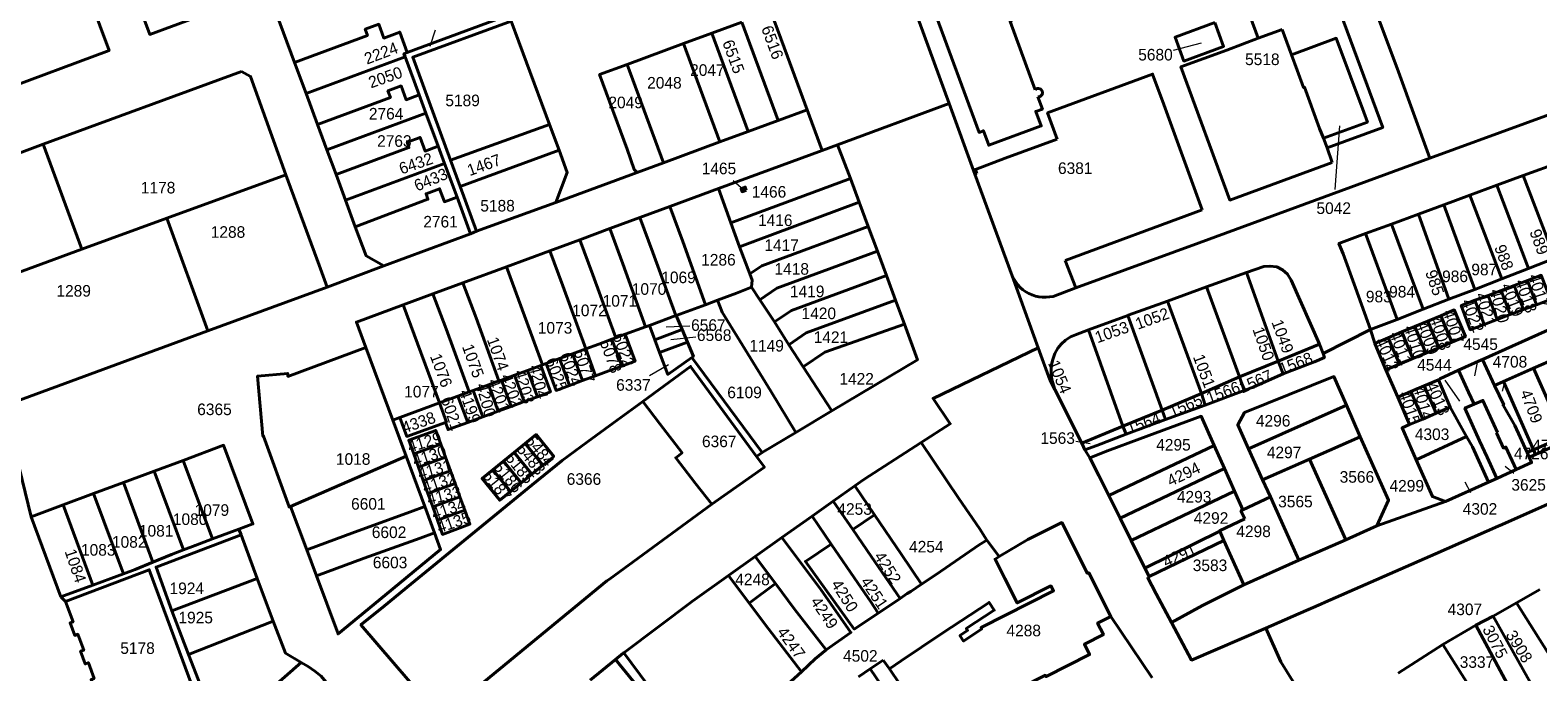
# Model space of a CAD drawing. Extents: x 99476 to 102828, y 406437 to 407931.
# Tile 24 of 48: x 100608 to 100933, y 406683 to 406821. Entities that reach past the tile are written whole.
import ezdxf
from ezdxf.enums import TextEntityAlignment as Align

# ---------------------------------------------------------------- set-up
doc = ezdxf.new("R2010")
doc.units = 0
doc.header["$MEASUREMENT"] = 0
for name, color, linetype, lineweight in [('BK_aanpijling', 10, 'Continuous', 0), ('BK_perceelnr', 10, 'Continuous', 13), ('BK_perceelnummer onder hoek', 10, 'Continuous', 13), ('BK_perceelsgrens', 10, 'Continuous', 40), ('BK_sectiegrens', 10, 'Continuous', 40)]:
    doc.layers.add(name, color=color, linetype=linetype, lineweight=lineweight)
doc.styles.add('Style-WORKING', font='WORKING.shx')

msp = doc.modelspace()

# ---------------------------------------------------------------- linework, layer by layer
at = {"layer": 'BK_aanpijling', "linetype": 'Continuous', "lineweight": 0}
for p, q in [((100695.732106, 406820.943744), (100694.605, 406817.465)), ((100854.919193, 406816.683401), (100860.945, 406818.225)), ((100889.759727, 406786.593679), (100890.795, 406800.325)), ((100759.964062, 406788.55871), (100762.265, 406786.585)), ((100750.642955, 406757.198973), (100745.545, 406756.945)), ((100751.927422, 406754.803062), (100746.585, 406754.235)), ((100741.938864, 406746.505322), (100746.075, 406748.905)), ((100920.350042, 406749.362986), (100919.775, 406746.455)), ((100913.441626, 406745.522249), (100916.575, 406740.975)), ((100926.418288, 406745.634027), (100925.755, 406743.175)), ((100833.894837, 406732.384019), (100836.925, 406731.885)), ((100928.324108, 406725.421674), (100926.405, 406726.925)), ((100919.045984, 406721.264483), (100917.795, 406723.505))]:
    msp.add_line(p, q, dxfattribs=at)
at = {"layer": 'BK_perceelsgrens', "linetype": 'Continuous', "lineweight": 40}
for p, q in [((100659.878, 406829.016), (100665.438, 406814.008)), ((100797.711, 406829.33), (100806.562, 406805.131)), ((100689.754, 406816.166), (100711.704, 406824.298)), ((100712.173, 406822.947), (100720.404, 406800.645)), ((100749.323, 406818.077), (100755.375, 406820.312)), ((100755.375, 406820.312), (100761.888, 406822.716)), ((100755.375, 406820.312), (100763.209, 406799.098)), ((100769.724, 406801.493), (100761.888, 406822.716)), ((100873.189, 406819.229), (100878.346, 406821.14)), ((100878.346, 406821.14), (100880.349, 406815.661)), ((100737.165, 406813.588), (100749.323, 406818.077)), ((100749.323, 406818.077), (100757.154, 406796.872)), ((100665.438, 406814.008), (100667.925, 406807.294)), ((100667.925, 406807.294), (100689.275, 406815.203)), ((100611.228, 406796.368), (100654.041, 406812.1)), ((100737.165, 406813.588), (100744.989, 406792.401)), ((100667.925, 406807.294), (100670.392, 406800.635)), ((100692.311, 406807.009), (100693.759, 406803.098)), ((100782.462, 406796.237), (100806.562, 406805.131)), ((100806.562, 406805.131), (100812.13, 406789.907)), ((100852.84, 406804.917), (100861.087, 406782.272)), ((100670.392, 406800.635), (100672.409, 406795.189)), ((100672.409, 406795.189), (100693.759, 406803.098)), ((100693.759, 406803.098), (100696.407, 406795.95)), ((100699.045, 406792.952), (100720.404, 406800.645)), ((100720.404, 406800.645), (100722.458, 406795.081)), ((100763.209, 406799.098), (100769.724, 406801.493)), ((100769.724, 406801.493), (100775.953, 406803.783)), ((100775.953, 406803.783), (100779.186, 406795.028)), ((100757.154, 406796.872), (100763.209, 406799.098)), ((100818.623, 406793.361), (100829.839, 406797.509)), ((100887.23, 406797.68), (100888.017, 406795.594)), ((100585.711, 406786.99), (100611.228, 406796.368)), ((100611.228, 406796.368), (100619.613, 406773.738)), ((100672.409, 406795.189), (100674.419, 406789.856)), ((100696.407, 406795.95), (100697.777, 406792.251)), ((100701.127, 406787.271), (100722.458, 406795.081)), ((100744.989, 406792.401), (100757.154, 406796.872)), ((100756.803, 406786.809), (100779.186, 406795.028)), ((100779.186, 406795.028), (100782.462, 406796.237)), ((100782.462, 406796.237), (100785.299, 406788.993)), ((100889.135, 406792.436), (100888.017, 406795.594)), ((100676.428, 406784.338), (100697.777, 406792.251)), ((100697.777, 406792.251), (100700.472, 406784.976)), ((100699.045, 406792.952), (100701.127, 406787.271)), ((100739.33, 406790.32), (100744.989, 406792.401)), ((100860.486, 406775.135), (100910.191, 406793.377)), ((100930.33, 406789.629), (100938.276, 406792.55)), ((100637.924, 406780.417), (100663.59, 406789.78)), ((100674.419, 406789.856), (100676.428, 406784.338)), ((100721.785, 406783.843), (100739.33, 406790.32)), ((100785.299, 406788.993), (100787.194, 406783.871)), ((100812.13, 406789.907), (100812.551, 406790.062)), ((100812.13, 406789.907), (100820.156, 406768.016)), ((100924.617, 406787.529), (100930.33, 406789.629)), ((100930.33, 406789.629), (100937.147, 406771.832)), ((100700.472, 406784.976), (100703.393, 406777.093)), ((100701.127, 406787.271), (100704.662, 406777.618)), ((100746.369, 406782.963), (100756.803, 406786.809)), ((100756.803, 406786.809), (100759.481, 406779.468)), ((100913.227, 406783.342), (100918.821, 406785.399)), ((100918.821, 406785.399), (100924.617, 406787.529)), ((100918.821, 406785.399), (100925.72, 406767.364)), ((100924.617, 406787.529), (100931.466, 406769.586)), ((100676.428, 406784.338), (100678.512, 406778.6)), ((100704.662, 406777.618), (100721.785, 406783.843)), ((100739.9, 406780.579), (100746.369, 406782.963)), ((100787.194, 406783.871), (100789.124, 406778.652)), ((100831.575, 406771.315), (100861.087, 406782.272)), ((100901.919, 406779.186), (100907.707, 406781.313)), ((100907.707, 406781.313), (100913.227, 406783.342)), ((100907.707, 406781.313), (100914.295, 406762.95)), ((100913.227, 406783.342), (100919.863, 406765.104)), ((100619.613, 406773.738), (100637.924, 406780.417)), ((100637.924, 406780.417), (100646.781, 406756.137)), ((100726.963, 406775.81), (100733.431, 406778.194)), ((100733.431, 406778.194), (100739.9, 406780.579)), ((100759.481, 406779.468), (100761.397, 406774.287)), ((100789.124, 406778.652), (100791.082, 406773.357)), ((100896.321, 406777.128), (100901.919, 406779.186)), ((100901.919, 406779.186), (100908.74, 406760.798)), ((100684.7, 406770.18), (100703.393, 406777.093)), ((100703.393, 406777.093), (100704.662, 406777.618)), ((100720.493, 406773.426), (100726.963, 406775.81)), ((100833.878, 406765.402), (100860.486, 406775.135)), ((100896.321, 406777.128), (100903.127, 406758.626)), ((100593.883, 406764.353), (100619.613, 406773.738)), ((100711.121, 406769.971), (100720.493, 406773.426)), ((100761.397, 406774.287), (100763.57, 406768.428)), ((100791.082, 406773.357), (100793.019, 406768.121)), ((100672.471, 406765.589), (100684.7, 406770.18)), ((100701.728, 406766.509), (100711.121, 406769.971)), ((100711.121, 406769.971), (100718.86, 406748.812)), ((100793.019, 406768.121), (100794.985, 406762.805)), ((100833.878, 406765.402), (100831.575, 406771.315)), ((100862.046, 406765.614), (100870.653, 406768.723)), ((100870.653, 406768.723), (100877.458, 406749.64)), ((100646.781, 406756.137), (100672.471, 406765.589)), ((100695.257, 406764.123), (100701.728, 406766.509)), ((100760.698, 406764.304), (100763.979, 406765.551)), ((100763.979, 406765.551), (100765.725, 406762.864)), ((100820.156, 406768.016), (100825.776, 406752.501)), ((100833.878, 406765.402), (100828.951, 406763.591)), ((100853.645, 406762.58), (100862.046, 406765.614)), ((100862.046, 406765.614), (100869.179, 406746.214)), ((100922.731, 406763.806), (100925.557, 406764.873)), ((100925.557, 406764.873), (100928.392, 406765.943)), ((100925.557, 406764.873), (100927.524, 406759.663)), ((100928.392, 406765.943), (100931.217, 406767.01)), ((100928.392, 406765.943), (100930.359, 406760.733)), ((100931.217, 406767.01), (100933.184, 406761.799)), ((100688.841, 406761.759), (100695.257, 406764.123)), ((100688.841, 406761.759), (100696.722, 406740.635)), ((100747.742, 406759.487), (100754, 406761.792)), ((100754, 406761.792), (100756.619, 406762.764)), ((100756.619, 406762.764), (100760.698, 406764.304)), ((100765.725, 406762.864), (100768.902, 406758.085)), ((100794.985, 406762.805), (100796.908, 406757.606)), ((100853.645, 406762.58), (100860.925, 406742.635)), ((100919.896, 406762.736), (100922.731, 406763.806)), ((100919.896, 406762.736), (100921.863, 406757.526)), ((100922.731, 406763.806), (100924.698, 406758.596)), ((100930.359, 406760.733), (100933.184, 406761.799)), ((100741.937, 406757.337), (100747.603, 406759.436)), ((100747.603, 406759.436), (100747.742, 406759.487)), ((100747.742, 406759.487), (100749.013, 406756.438)), ((100836.564, 406756.343), (100845.061, 406759.48)), ((100845.061, 406759.48), (100852.469, 406739.085)), ((100909.722, 406758.254), (100912.516, 406759.427)), ((100912.516, 406759.427), (100914.923, 406753.68)), ((100921.863, 406757.526), (100924.698, 406758.596)), ((100924.698, 406758.596), (100927.524, 406759.663)), ((100927.524, 406759.663), (100930.359, 406760.733)), ((100602.827, 406739.989), (100646.781, 406756.137)), ((100734.728, 406754.674), (100736.727, 406755.412)), ((100736.727, 406755.412), (100741.134, 406757.04)), ((100741.134, 406757.04), (100741.937, 406757.337)), ((100743.097, 406754.23), (100741.937, 406757.337)), ((100743.097, 406754.23), (100749.013, 406756.438)), ((100749.013, 406756.438), (100750.162, 406753.681)), ((100768.902, 406758.085), (100772.029, 406753.164)), ((100836.564, 406756.343), (100844.012, 406735.61)), ((100897.42, 406756.42), (100898.297, 406753.458)), ((100901.218, 406754.684), (100904.144, 406755.912)), ((100904.144, 406755.912), (100906.938, 406757.085)), ((100904.144, 406755.912), (100906.55, 406750.167)), ((100906.938, 406757.085), (100909.722, 406758.254)), ((100906.938, 406757.085), (100909.344, 406751.339)), ((100909.722, 406758.254), (100912.129, 406752.507)), ((100680.815, 406752.551), (100686.6, 406736.897)), ((100725.39, 406751.224), (100728.212, 406752.266)), ((100728.212, 406752.266), (100728.249, 406752.28)), ((100728.212, 406752.266), (100730.353, 406746.472)), ((100733.875, 406754.359), (100734.728, 406754.674)), ((100736.01, 406748.561), (100733.875, 406754.359)), ((100744.109, 406751.517), (100743.097, 406754.23)), ((100744.109, 406751.517), (100750.162, 406753.681)), ((100772.029, 406753.164), (100775.111, 406748.422)), ((100877.458, 406749.64), (100886.398, 406753.264)), ((100886.398, 406753.264), (100887.196, 406751.304)), ((100898.297, 406753.458), (100901.218, 406754.684)), ((100901.218, 406754.684), (100903.633, 406748.943)), ((100909.344, 406751.339), (100912.129, 406752.507)), ((100912.129, 406752.507), (100914.923, 406753.68)), ((100715.687, 406747.641), (100718.5, 406748.68)), ((100718.5, 406748.68), (100718.86, 406748.812)), ((100718.86, 406748.812), (100719.68, 406749.115)), ((100719.68, 406749.115), (100722.56, 406750.179)), ((100722.56, 406750.179), (100725.39, 406751.224)), ((100724.706, 406744.388), (100722.56, 406750.179)), ((100727.535, 406745.432), (100725.39, 406751.224)), ((100751.097, 406750.392), (100766.282, 406729.906)), ((100869.179, 406746.214), (100877.458, 406749.64)), ((100877.458, 406749.64), (100878.556, 406746.866)), ((100900.712, 406747.717), (100903.633, 406748.943)), ((100903.633, 406748.943), (100906.55, 406750.167)), ((100906.55, 406750.167), (100909.344, 406751.339)), ((100916.377, 406747.646), (100921.305, 406749.893)), ((100921.305, 406749.893), (100921.54, 406750)), ((100921.54, 406750), (100924.155, 406744.382)), ((100937.517, 406750.277), (100932.556, 406748.075)), ((100709.485, 406745.35), (100710.064, 406745.557)), ((100710.064, 406745.557), (100712.881, 406746.585)), ((100712.157, 406739.875), (100710.064, 406745.557)), ((100712.881, 406746.585), (100715.687, 406747.641)), ((100714.969, 406740.916), (100712.881, 406746.585)), ((100717.781, 406741.957), (100715.687, 406747.641)), ((100727.535, 406745.432), (100724.706, 406744.388)), ((100730.353, 406746.472), (100727.535, 406745.432)), ((100775.111, 406748.422), (100781.276, 406738.935)), ((100860.925, 406742.635), (100869.179, 406746.214)), ((100869.179, 406746.214), (100870.175, 406743.263)), ((100900.712, 406747.717), (100903.286, 406741.857)), ((100908.963, 406744.304), (100912.026, 406745.624)), ((100912.026, 406745.624), (100914.583, 406739.713)), ((100932.556, 406748.075), (100926.03, 406745.206)), ((100932.556, 406748.075), (100939.05, 406733.376)), ((100700.656, 406742.089), (100703.077, 406742.983)), ((100703.077, 406742.983), (100703.937, 406743.301)), ((100703.937, 406743.301), (100707.227, 406744.524)), ((100706.034, 406737.608), (100703.937, 406743.301)), ((100707.227, 406744.524), (100709.485, 406745.35)), ((100709.325, 406738.826), (100707.227, 406744.524)), ((100852.469, 406739.085), (100860.925, 406742.635)), ((100860.925, 406742.635), (100861.771, 406740.143)), ((100903.286, 406741.857), (100906.096, 406743.068)), ((100906.096, 406743.068), (100908.963, 406744.304)), ((100906.096, 406743.068), (100908.645, 406737.151)), ((100908.963, 406744.304), (100911.511, 406738.388)), ((100926.03, 406745.206), (100924.155, 406744.382)), ((100926.03, 406745.206), (100932.521, 406730.502)), ((100602.827, 406739.989), (100608.639, 406716.049)), ((100688.149, 406737.469), (100696.722, 406740.635)), ((100696.722, 406740.635), (100700.415, 406742)), ((100700.415, 406742), (100700.656, 406742.089)), ((100702.763, 406736.397), (100700.656, 406742.089)), ((100712.157, 406739.875), (100709.325, 406738.826)), ((100714.969, 406740.916), (100712.157, 406739.875)), ((100717.781, 406741.957), (100714.969, 406740.916)), ((100740.494, 406740.906), (100734.184, 406736.309)), ((100773.512, 406734.274), (100781.276, 406738.935)), ((100844.012, 406735.61), (100852.469, 406739.085)), ((100852.469, 406739.085), (100853.191, 406737.049)), ((100871.073, 406730.727), (100892.188, 406740.128)), ((100892.188, 406740.128), (100895.154, 406733.28)), ((100903.286, 406741.857), (100905.832, 406735.937)), ((100911.511, 406738.388), (100914.583, 406739.713)), ((100686.6, 406736.897), (100688.149, 406737.469)), ((100686.6, 406736.897), (100689.533, 406729.106)), ((100706.034, 406737.608), (100702.763, 406736.397)), ((100709.325, 406738.826), (100706.034, 406737.608)), ((100734.184, 406736.309), (100728.567, 406732.216)), ((100835.147, 406731.909), (100844.012, 406735.61)), ((100844.012, 406735.61), (100844.737, 406733.904)), ((100905.832, 406735.937), (100908.645, 406737.151)), ((100908.645, 406737.151), (100911.511, 406738.388)), ((100928.492, 406735.741), (100931.139, 406729.895)), ((100766.282, 406729.906), (100773.512, 406734.274)), ((100884.267, 406728.481), (100895.154, 406733.28)), ((100907.224, 406728.351), (100918.105, 406733.372)), ((100924.541, 406734.142), (100924.767, 406734.245)), ((100932.521, 406730.502), (100939.05, 406733.376)), ((100932.928, 406729.527), (100939.461, 406732.416)), ((100664.586, 406718.316), (100689.533, 406729.106)), ((100693.518, 406718.296), (100689.533, 406729.106)), ((100691.133, 406729.622), (100696.965, 406731.745)), ((100691.133, 406729.622), (100692.153, 406726.779)), ((100696.965, 406731.745), (100697.998, 406728.907)), ((100710.482, 406728.066), (100712.808, 406729.961)), ((100712.808, 406729.961), (100715.172, 406731.887)), ((100712.808, 406729.961), (100716.611, 406725.28)), ((100715.172, 406731.887), (100718.978, 406727.203)), ((100728.567, 406732.216), (100723.105, 406728.236)), ((100765.02, 406729.09), (100766.282, 406729.906)), ((100800.516, 406732.07), (100808.63, 406720.02)), ((100835.798, 406730.483), (100836.91, 406728.81)), ((100840.986, 406720.631), (100863.71, 406731.414)), ((100863.71, 406731.414), (100865.894, 406726.498)), ((100871.073, 406730.727), (100874.109, 406724.003)), ((100931.139, 406729.895), (100932.521, 406730.502)), ((100931.576, 406728.929), (100931.139, 406729.895)), ((100931.576, 406728.929), (100932.928, 406729.527)), ((100932.521, 406730.502), (100932.928, 406729.527)), ((100628.549, 406723.448), (100635.157, 406725.904)), ((100635.157, 406725.904), (100641.441, 406728.239)), ((100635.157, 406725.904), (100641.47, 406708.915)), ((100641.441, 406728.239), (100647.74, 406711.289)), ((100692.153, 406726.779), (100697.998, 406728.907)), ((100692.153, 406726.779), (100693.193, 406723.88)), ((100693.193, 406723.88), (100699.052, 406726.013)), ((100697.998, 406728.907), (100699.052, 406726.013)), ((100699.052, 406726.013), (100700.068, 406723.222)), ((100708.195, 406726.203), (100710.482, 406728.066)), ((100708.195, 406726.203), (100712, 406721.533)), ((100710.482, 406728.066), (100714.289, 406723.393)), ((100718.978, 406727.203), (100716.611, 406725.28)), ((100723.105, 406728.236), (100716.635, 406722.937)), ((100843.396, 406715.794), (100865.894, 406726.498)), ((100865.894, 406726.498), (100868.086, 406721.563)), ((100874.109, 406724.003), (100884.267, 406728.481)), ((100884.267, 406728.481), (100892.04, 406711.127)), ((100922.534, 406728.902), (100924.6, 406724.35)), ((100924.6, 406724.35), (100928.813, 406726.258)), ((100622.131, 406721.063), (100628.549, 406723.448)), ((100628.549, 406723.448), (100634.921, 406706.302)), ((100716.635, 406722.937), (100690.534, 406701.561)), ((100693.193, 406723.88), (100694.196, 406721.084)), ((100694.196, 406721.084), (100700.068, 406723.222)), ((100700.068, 406723.222), (100701.105, 406720.375)), ((100712, 406721.533), (100714.289, 406723.393)), ((100714.289, 406723.393), (100716.611, 406725.28)), ((100755.4, 406718.763), (100751.886, 406723.216)), ((100786.196, 406722.723), (100790.458, 406716.465)), ((100874.109, 406724.003), (100875.843, 406720.387)), ((100913.58, 406719.35), (100922.82, 406723.57)), ((100922.82, 406723.57), (100924.6, 406724.35)), ((100615.546, 406718.616), (100622.131, 406721.063)), ((100622.131, 406721.063), (100628.545, 406703.802)), ((100694.196, 406721.084), (100695.219, 406718.233)), ((100695.219, 406718.233), (100701.105, 406720.375)), ((100701.105, 406720.375), (100702.145, 406717.52)), ((100781.564, 406719.448), (100785.796, 406713.327)), ((100840.986, 406720.631), (100843.396, 406715.794)), ((100845.801, 406710.969), (100868.086, 406721.563)), ((100868.086, 406721.563), (100869.86, 406717.57)), ((100869.86, 406717.57), (100875.843, 406720.387)), ((100608.639, 406716.049), (100615.546, 406718.616)), ((100615.546, 406718.616), (100621.96, 406701.355)), ((100664.586, 406718.316), (100668.079, 406708.942)), ((100695.617, 406712.601), (100693.518, 406718.296)), ((100695.219, 406718.233), (100696.245, 406715.372)), ((100696.245, 406715.372), (100702.145, 406717.52)), ((100750.016, 406714.825), (100755.4, 406718.763)), ((100777.02, 406716.236), (100781.141, 406710.195)), ((100785.796, 406713.327), (100790.458, 406716.465)), ((100898.76, 406714.103), (100913.58, 406719.35)), ((100608.639, 406716.049), (100615.054, 406698.788)), ((100647.74, 406711.289), (100653.462, 406713.415)), ((100653.462, 406713.415), (100653.927, 406712.164)), ((100733.359, 406702.642), (100750.016, 406714.825)), ((100843.396, 406715.794), (100845.801, 406710.969)), ((100848.77, 406705.01), (100864.911, 406712.971)), ((100864.911, 406712.971), (100865.797, 406710.979)), ((100653.927, 406712.164), (100657.416, 406702.774)), ((100814.673, 406711.045), (100817.365, 406707.502)), ((100845.801, 406710.969), (100848.77, 406705.01)), ((100849.679, 406703.185), (100865.797, 406710.979)), ((100865.797, 406710.979), (100870.06, 406701.4)), ((100668.079, 406708.942), (100670.174, 406703.32)), ((100764.733, 406707.515), (100769.125, 406701.671)), ((100870.06, 406701.4), (100881.96, 406706.7)), ((100758.965, 406703.412), (100763.479, 406697.432)), ((100848.77, 406705.01), (100849.679, 406703.185)), ((100849.343, 406703.022), (100849.679, 406703.185)), ((100615.054, 406698.788), (100621.96, 406701.355)), ((100638.955, 406695.832), (100657.416, 406702.774)), ((100657.416, 406702.774), (100660.852, 406693.546)), ((100690.534, 406701.561), (100684.822, 406696.895)), ((100763.479, 406697.432), (100769.125, 406701.671)), ((100769.125, 406701.671), (100773.248, 406696.185)), ((100928.852, 406697.514), (100933.919, 406700.382)), ((100615.054, 406698.788), (100616.1, 406697.793)), ((100923.836, 406694.676), (100928.852, 406697.514)), ((100638.955, 406695.832), (100642.611, 406686.368)), ((100642.611, 406686.368), (100660.852, 406693.546)), ((100773.248, 406696.185), (100780.04, 406687.38)), ((100841.4, 406694.61), (100850.29, 406681.35)), ((100874.83, 406692.07), (100881.902, 406695.118)), ((100920.11, 406692.676), (100923.836, 406694.676)), ((100912.989, 406688.505), (100920.11, 406692.676)), ((100903.384, 406682.33), (100912.989, 406688.505)), ((100912.989, 406688.505), (100925.739, 406668.476)), ((100666.872, 406684.662), (100668.382, 406683.801)), ((100789.537, 406683.28), (100792.124, 406685.04)), ((100792.124, 406685.04), (100792.358, 406685.197)), ((100793.69, 406683.26), (100792.358, 406685.197)), ((100787.016, 406681.565), (100789.537, 406683.28)), ((100789.537, 406683.28), (100793.048, 406678.133))]:
    msp.add_line(p, q, dxfattribs=at)
at = {"layer": 'BK_perceelsgrens', "linetype": 'Continuous', "lineweight": 40, "flags": 128}
for points in [[(100631.052, 406886.207), (100616.161, 406880.74), (100613.931, 406874.77), (100634.221, 406820.06), (100652.924, 406826.94)], [(100601.513, 406807.69), (100625.443, 406816.582), (100609.402, 406859.75)], [(100825.683, 406806.609), (100826.655, 406803.98), (100825.24, 406803.455), (100826.397, 406800.322), (100815.106, 406796.156), (100813.954, 406799.291), (100813.004, 406798.921), (100803.293, 406825.19), (100812.214, 406828.466), (100809.873, 406834.801), (100814.894, 406836.667), (100814.761, 406837.034), (100853.597, 406851.426), (100858.648, 406837.751), (100856.022, 406836.748)], [(100854.484, 406836.202), (100819.843, 406823.349), (100819.989, 406822.948), (100819.697, 406822.841), (100825.118, 406808.139)], [(100875.741, 406828.173), (100874.139, 406832.497), (100868.981, 406830.587), (100873.189, 406819.229)], [(100888.017, 406795.594), (100900.031, 406800.008), (100888.235, 406831.93)], [(100896.46, 406830.71), (100903.4, 406811.97), (100910.191, 406793.377)], [(100768.113, 406825.015), (100771.709, 406815.276), (100775.953, 406803.783)], [(100665.438, 406814.008), (100681.168, 406819.835), (100680.672, 406821.175), (100683.605, 406822.262), (100684.708, 406819.285), (100688.128, 406820.552), (100689.754, 406816.166)], [(100712.173, 406822.947), (100690.917, 406815.15), (100699.045, 406792.952)], [(100863.803, 406822.61), (100865.703, 406817.455), (100857.16, 406814.306), (100855.26, 406819.461), (100863.803, 406822.61)], [(100889.135, 406792.436), (100867.095, 406784.335), (100856.527, 406813.079), (100866.387, 406816.686), (100873.189, 406819.229)], [(100880.349, 406815.661), (100889.996, 406819.239), (100895.92, 406803.29), (100896.725, 406801.149), (100887.23, 406797.68)], [(100689.754, 406816.166), (100689.019, 406815.894), (100689.275, 406815.203)], [(100689.275, 406815.203), (100691.21, 406809.98), (100692.311, 406807.009)], [(100880.349, 406815.661), (100881.57, 406812.381), (100882.962, 406808.61), (100883.168, 406808.686), (100886.43, 406799.8), (100887.23, 406797.68)], [(100910.191, 406793.377), (100951.109, 406808.298), (100953.326, 406809.3), (100954.473, 406809.928), (100955.371, 406811.216), (100955.558, 406812.51), (100955.383, 406814.011)], [(100654.041, 406812.1), (100655.965, 406811.022), (100663.59, 406789.78)], [(100737.165, 406813.588), (100731.195, 406811.383), (100737.12, 406795.34), (100738.645, 406790.974), (100739.33, 406790.32)], [(100829.839, 406797.509), (100827.761, 406803.149), (100850.417, 406811.494), (100852.84, 406804.917)], [(100670.392, 406800.635), (100686.116, 406806.46), (100685.584, 406807.895), (100688.414, 406808.944), (100689.515, 406805.973), (100692.311, 406807.009)], [(100825.118, 406808.139), (100825.324, 406808.299), (100825.567, 406808.394), (100825.827, 406808.416), (100826.083, 406808.362), (100826.312, 406808.238), (100826.497, 406808.054), (100826.622, 406807.825), (100826.676, 406807.57), (100826.655, 406807.31), (100826.561, 406807.066), (100826.402, 406806.86), (100826.19, 406806.707), (100825.944, 406806.621), (100825.683, 406806.609)], [(100674.419, 406789.856), (100690.108, 406795.654), (100689.727, 406796.817), (100692.496, 406797.843), (100693.585, 406794.904), (100696.407, 406795.95)], [(100721.785, 406783.843), (100724.215, 406790.32), (100722.458, 406795.081)], [(100812.551, 406790.062), (100812.219, 406790.97), (100818.623, 406793.361)], [(100663.59, 406789.78), (100670.728, 406770.337), (100672.471, 406765.589)], [(100759.481, 406779.468), (100763.354, 406780.896), (100785.299, 406788.993)], [(100678.512, 406778.6), (100694.201, 406784.535), (100693.795, 406785.693), (100696.713, 406786.773), (100697.752, 406783.968), (100700.472, 406784.976)], [(100762.823, 406786.489), (100762.585, 406787.131), (100761.687, 406786.797), (100761.926, 406786.155), (100762.823, 406786.489)], [(100746.369, 406782.963), (100749.151, 406775.405), (100754, 406761.792)], [(100761.397, 406774.287), (100764.248, 406775.339), (100787.194, 406783.871)], [(100678.512, 406778.6), (100680.876, 406772.333), (100684.7, 406770.18)], [(100733.431, 406778.194), (100736.199, 406770.637), (100741.134, 406757.04)], [(100739.9, 406780.579), (100742.675, 406773.021), (100747.603, 406759.436)], [(100763.57, 406768.428), (100766.151, 406770.175), (100789.124, 406778.652)], [(100726.963, 406775.81), (100729.724, 406768.253), (100734.728, 406754.674)], [(100896.321, 406777.128), (100890.584, 406775.019), (100891.49, 406772.76), (100894.17, 406765.44), (100897.42, 406756.42)], [(100720.493, 406773.426), (100723.248, 406765.869), (100728.249, 406752.28)], [(100765.725, 406762.864), (100769.43, 406765.367), (100791.082, 406773.357)], [(100921.54, 406750), (100931.423, 406754.444), (100937.72, 406757.24), (100939.1, 406757.84), (100942.86, 406759.51), (100950.21, 406762.6), (100953.15, 406763.89), (100963.73, 406768.66), (100968.8, 406770.88), (100971.76, 406772.22)], [(100763.57, 406768.428), (100764.078, 406767.047), (100763.979, 406765.551)], [(100768.902, 406758.085), (100772.569, 406760.575), (100793.019, 406768.121)], [(100870.653, 406768.723), (100874.395, 406769.994), (100875.692, 406770.113), (100877.215, 406769.925), (100878.403, 406769.284), (100879.515, 406768.387), (100880.269, 406767.114), (100886.398, 406753.264)], [(100931.217, 406767.01), (100934.201, 406768.136), (100936.168, 406762.925), (100933.184, 406761.799)], [(100701.728, 406766.509), (100704.59, 406758.969), (100709.485, 406745.35)], [(100820.156, 406768.016), (100820.495, 406767.333), (100820.9, 406766.686), (100821.367, 406766.083), (100821.891, 406765.529), (100822.467, 406765.03), (100823.09, 406764.59), (100823.754, 406764.214), (100824.451, 406763.905), (100825.176, 406763.667), (100825.92, 406763.502), (100826.678, 406763.411), (100827.44, 406763.396), (100828.2, 406763.456), (100828.951, 406763.591)], [(100688.841, 406761.759), (100678.782, 406758.051), (100680.815, 406752.551)], [(100695.257, 406764.123), (100698.134, 406756.595), (100703.077, 406742.983)], [(100756.619, 406762.764), (100757.607, 406760.152), (100768.122, 406743.118), (100773.512, 406734.274)], [(100772.029, 406753.164), (100775.745, 406755.706), (100794.985, 406762.805)], [(100845.061, 406759.48), (100845.165, 406759.517), (100853.645, 406762.58)], [(100919.896, 406762.736), (100916.936, 406761.619), (100918.903, 406756.408), (100921.863, 406757.526)], [(100912.516, 406759.427), (100915.439, 406760.653), (100917.845, 406754.906), (100914.923, 406753.68)], [(100736.727, 406755.412), (100738.857, 406749.612), (100736.01, 406748.561)], [(100775.111, 406748.422), (100779.726, 406751.553), (100796.908, 406757.606)], [(100781.276, 406738.935), (100799.719, 406749.901), (100796.908, 406757.606)], [(100829.319, 406743.539), (100828.717, 406745.653), (100828.558, 406746.751), (100828.53, 406747.677), (100828.64, 406748.898), (100828.891, 406750.01), (100829.336, 406751.251), (100830.003, 406752.426), (100830.685, 406753.279), (100831.604, 406754.126), (100832.726, 406754.857), (100833.799, 406755.33), (100836.564, 406756.343)], [(100680.815, 406752.551), (100664.02, 406746.34), (100663.96, 406746.99), (100657.46, 406746.39), (100658.63, 406733.45), (100658.75, 406733.46), (100664.279, 406718.183), (100664.586, 406718.316)], [(100728.249, 406752.28), (100731.044, 406753.313), (100733.875, 406754.359)], [(100750.162, 406753.681), (100751.435, 406750.626), (100751.097, 406750.392)], [(100898.297, 406753.458), (100899.769, 406749.958), (100900.712, 406747.717)], [(100718.5, 406748.68), (100720.604, 406743.002), (100717.781, 406741.957)], [(100724.706, 406744.388), (100721.831, 406743.327), (100719.68, 406749.115)], [(100751.097, 406750.392), (100745.878, 406746.778), (100744.109, 406751.517)], [(100736.01, 406748.561), (100733.181, 406747.516), (100730.353, 406746.472)], [(100740.494, 406740.906), (100750.814, 406748.481), (100765.02, 406729.09)], [(100871.073, 406730.727), (100868.78, 406735.91), (100870.23, 406738.54), (100889.51, 406746.31), (100892.188, 406740.128)], [(100912.026, 406745.624), (100912.37, 406745.82), (100916.377, 406747.646)], [(100916.377, 406747.646), (100918.546, 406742.956), (100918.518, 406742.944), (100919.74, 406740.342)], [(100924.155, 406744.382), (100926.109, 406740.183), (100925.989, 406740.128), (100928.492, 406735.741)], [(100697.958, 406736.428), (100698.17, 406736.505), (100696.722, 406740.635)], [(100751.886, 406723.216), (100747.607, 406728.788), (100748.988, 406729.863), (100744.169, 406736.085), (100740.494, 406740.906)], [(100914.583, 406739.713), (100917.535, 406734.368), (100918.105, 406733.372)], [(100919.74, 406740.342), (100917.739, 406739.466), (100920.902, 406732.478), (100922.534, 406728.902)], [(100924.767, 406734.245), (100921.632, 406741.17), (100919.74, 406740.342)], [(100688.149, 406737.469), (100689.62, 406733.393), (100697.958, 406736.428)], [(100702.763, 406736.397), (100698.55, 406734.878), (100697.958, 406736.428)], [(100836.91, 406728.81), (100840.68, 406730.3), (100847.67, 406732.91), (100860.9, 406737.74), (100863.71, 406731.414)], [(100907.224, 406728.351), (100904.181, 406735.224), (100905.832, 406735.937)], [(100696.965, 406731.745), (100695.894, 406734.686), (100690.072, 406732.578), (100691.133, 406729.622)], [(100715.172, 406731.887), (100717.499, 406733.783), (100721.314, 406729.101), (100718.978, 406727.203)], [(100895.154, 406733.28), (100901.293, 406719.632), (100898.76, 406714.103)], [(100918.105, 406733.372), (100919.36, 406731.179), (100922.82, 406723.57)], [(100928.813, 406726.258), (100926.583, 406731.113), (100926.049, 406730.868), (100924.541, 406734.142)], [(100641.441, 406728.239), (100650.159, 406731.479), (100656.459, 406714.529), (100653.462, 406713.415)], [(100881.902, 406695.118), (100886.68, 406697.26), (100887.59, 406697.64), (100911.412, 406708.097), (100924.94, 406714.06), (100925.78, 406714.44), (100937.56, 406719.67), (100938.42, 406720.04), (100951.18, 406725.62), (100962.98, 406730.84)], [(100712, 406721.533), (100709.673, 406719.641), (100705.87, 406724.308), (100708.195, 406726.203)], [(100755.4, 406718.763), (100766.716, 406726.775), (100765.02, 406729.09)], [(100836.91, 406728.81), (100838.836, 406724.945), (100840.986, 406720.631)], [(100907.224, 406728.351), (100910.737, 406720.415), (100913.58, 406719.35)], [(100928.813, 406726.258), (100932.11, 406727.75), (100931.576, 406728.929)], [(100808.63, 406720.02), (100813.099, 406713.513), (100814.673, 406711.045)], [(100875.843, 406720.387), (100876.656, 406718.568), (100881.96, 406706.7)], [(100668.079, 406708.942), (100678.381, 406712.788), (100690.424, 406717.156), (100693.518, 406718.296)], [(100696.245, 406715.372), (100697.358, 406712.268), (100703.243, 406714.505), (100702.145, 406717.52)], [(100790.458, 406716.465), (100796.281, 406707.96), (100800.625, 406701.578)], [(100870.291, 406715.596), (100869.46, 406717.33), (100869.86, 406717.57)], [(100785.796, 406713.327), (100789.849, 406707.465), (100795.963, 406698.447)], [(100817.365, 406707.502), (100823.504, 406711.14), (100830.83, 406714.82), (100836.393, 406703.855), (100836.66, 406703.99), (100841.4, 406694.61)], [(100870.291, 406715.596), (100864.869, 406713.064), (100864.911, 406712.971)], [(100892.04, 406711.127), (100898.12, 406713.82), (100898.76, 406714.103)], [(100653.927, 406712.164), (100635.597, 406705.224), (100638.955, 406695.832)], [(100641.47, 406708.915), (100644.014, 406709.904), (100647.74, 406711.289)], [(100670.174, 406703.32), (100680.48, 406707.167), (100692.522, 406711.46), (100695.617, 406712.601)], [(100683.769, 406698.18), (100696.941, 406709.008), (100695.617, 406712.601)], [(100770.487, 406711.609), (100778.892, 406700.425), (100785.37, 406691.16), (100780.04, 406687.38)], [(100791.25, 406695.27), (100786.47, 406692.07), (100786.09, 406691.863), (100775.575, 406706.45), (100781.141, 406710.195)], [(100781.141, 406710.195), (100786.941, 406701.691), (100789.647, 406697.745), (100791.25, 406695.27)], [(100800.625, 406701.578), (100803.73, 406703.66), (100813.05, 406710.01), (100814.673, 406711.045)], [(100881.96, 406706.7), (100885.95, 406708.43), (100892.04, 406711.127)], [(100634.921, 406706.302), (100638.906, 406707.918), (100641.47, 406708.915)], [(100818.565, 406702.786), (100816.45, 406706.96), (100817.365, 406707.502)], [(100616.1, 406697.793), (100634.134, 406704.666), (100644.546, 406676.44)], [(100621.96, 406701.355), (100625.814, 406702.787), (100628.545, 406703.802)], [(100628.545, 406703.802), (100631.079, 406704.743), (100634.921, 406706.302)], [(100670.174, 406703.32), (100674.829, 406690.83), (100683.769, 406698.18)], [(100701.506, 406676.556), (100732.797, 406702.231), (100733.359, 406702.642)], [(100793.69, 406683.26), (100796.235, 406685.011), (100805.01, 406690.91), (100815.18, 406697.61), (100816.279, 406695.94), (100810.257, 406691.977), (100810.526, 406691.568), (100808.872, 406690.48), (100809.66, 406689.281), (100813.584, 406691.887), (100813.43, 406692.19), (100829.06, 406700.14), (100828.506, 406701.178), (100821.234, 406697.518), (100818.565, 406702.786)], [(100795.963, 406698.447), (100797.5, 406699.5), (100798.3, 406700), (100800.625, 406701.578)], [(100849.343, 406703.022), (100851.22, 406699.49), (100854.51, 406693.3)], [(100854.51, 406693.3), (100861.18, 406696.92), (100862.06, 406697.37), (100870.06, 406701.4)], [(100616.1, 406697.793), (100617.711, 406693.443), (100617.055, 406693.2), (100618.06, 406690.49), (100618.716, 406690.733), (100619.985, 406687.311), (100619.329, 406687.068), (100620.333, 406684.358), (100620.989, 406684.601), (100622.237, 406681.235), (100621.581, 406680.992), (100622.585, 406678.282), (100623.241, 406678.525), (100624.475, 406675.198), (100623.819, 406674.955), (100624.824, 406672.245), (100625.48, 406672.488), (100626.543, 406669.619)], [(100684.822, 406696.895), (100679.755, 406692.755), (100696.901, 406672.778)], [(100763.479, 406697.432), (100767.616, 406691.952), (100774.701, 406682.672)], [(100791.25, 406695.27), (100794.45, 406697.41), (100795.963, 406698.447)], [(100928.852, 406697.514), (100937.671, 406683.501), (100941.071, 406678.099)], [(100660.852, 406693.546), (100663.501, 406686.686), (100666.872, 406684.662)], [(100804.313, 406667.607), (100804.342, 406667.564), (100816.8, 406676.1), (100816.552, 406676.463), (100827.305, 406681.907), (100827.44, 406681.64), (100836.83, 406686.37), (100835.703, 406688.583), (100839.8, 406690.67), (100838.541, 406693.172), (100841.4, 406694.61)], [(100923.836, 406694.676), (100931.223, 406681.438), (100935.24, 406674.38)], [(100854.51, 406693.3), (100858.828, 406685.175), (100874.83, 406692.07)], [(100874.83, 406692.07), (100878.056, 406684.779), (100886.19, 406671.707)], [(100920.11, 406692.676), (100927.408, 406679.053), (100931.33, 406672)], [(100774.701, 406682.672), (100777.71, 406685.42), (100780.04, 406687.38)], [(100642.611, 406686.368), (100649.23, 406669.193), (100666.872, 406684.662)], [(100668.382, 406683.801), (100669.828, 406682.822), (100671.153, 406681.685), (100686.069, 406663.707)], [(100734.634, 406685.294), (100743.81, 406674.02), (100752.55, 406662.67), (100747.56, 406658.2)], [(100736.406, 406686.732), (100745.12, 406675.05), (100753.68, 406663.71), (100764.07, 406673.34), (100766.49, 406675.39), (100767.71, 406676.39), (100769.41, 406677.84), (100774.701, 406682.672)], [(100804.313, 406667.607), (100795.96, 406679.96), (100793.69, 406683.26)]]:
    msp.add_lwpolyline(points, dxfattribs=at)
at = {"layer": 'BK_sectiegrens', "linetype": 'Continuous', "lineweight": 40}
for p, q in [((100931.466, 406769.586), (100937.147, 406771.832)), ((100925.72, 406767.364), (100931.466, 406769.586)), ((100914.295, 406762.95), (100919.863, 406765.104)), ((100919.863, 406765.104), (100925.72, 406767.364)), ((100908.74, 406760.798), (100914.295, 406762.95)), ((100897.42, 406756.42), (100903.127, 406758.626)), ((100903.127, 406758.626), (100908.74, 406760.798)), ((100887.196, 406751.304), (100897.42, 406756.42)), ((100825.776, 406752.501), (100828.281, 406745.611)), ((100828.281, 406745.611), (100829.319, 406743.539)), ((100829.319, 406743.539), (100835.147, 406731.909)), ((100861.771, 406740.143), (100870.175, 406743.263)), ((100853.191, 406737.049), (100861.771, 406740.143)), ((100844.737, 406733.904), (100853.191, 406737.049)), ((100788.13, 406724.09), (100800.516, 406732.07)), ((100835.147, 406731.909), (100835.798, 406730.483)), ((100781.564, 406719.448), (100786.196, 406722.723)), ((100786.196, 406722.723), (100788.13, 406724.09)), ((100777.02, 406716.236), (100781.564, 406719.448)), ((100764.733, 406707.515), (100770.487, 406711.609)), ((100758.965, 406703.412), (100764.733, 406707.515)), ((100729.172, 406680.841), (100734.634, 406685.294))]:
    msp.add_line(p, q, dxfattribs=at)
at = {"layer": 'BK_sectiegrens', "linetype": 'Continuous', "lineweight": 40, "flags": 128}
for points in [[(100800.516, 406732.07), (100806.794, 406736.115), (100803.1, 406741.6), (100825.776, 406752.501)], [(100878.556, 406746.866), (100885.3, 406749.47), (100887.444, 406750.439), (100887.196, 406751.304)], [(100870.175, 406743.263), (100872.237, 406744.062), (100878.556, 406746.866)], [(100835.798, 406730.483), (100838.383, 406731.472), (100844.737, 406733.904)], [(100770.487, 406711.609), (100772.4, 406712.97), (100777.02, 406716.236)], [(100736.406, 406686.732), (100751.23, 406697.91), (100758.965, 406703.412)], [(100734.634, 406685.294), (100736.31, 406686.66), (100736.406, 406686.732)]]:
    msp.add_lwpolyline(points, dxfattribs=at)

# ---------------------------------------------------------------- texts
at = {"layer": 'BK_perceelnr', "linetype": 'Continuous', "lineweight": 13, "style": 'Style-WORKING'}
for s, p in [('5680', (100851.033777, 406815.692)), ('2047', (100754.437613, 406812.373)), ('5518', (100874.072847, 406814.695)), ('2048', (100745.176695, 406809.632)), ('5189', (100701.668847, 406805.829)), ('2764', (100685.18839, 406802.964)), ('2049', (100736.819695, 406805.39)), ('2763', (100686.95439, 406797.076)), ('1465', (100756.92739, 406791.163)), ('6381', (100833.736695, 406791.223)), ('1178', (100636.02239, 406787.022)), ('5188', (100709.206847, 406783.131)), ('1466', (100767.71839, 406786.124)), ('1416', (100769.073542, 406780)), ('5042', (100889.458695, 406782.605)), ('1288', (100651.096847, 406777.463)), ('2761', (100696.91939, 406779.685)), ('1417', (100770.43846, 406774.612)), ('1286', (100756.818847, 406771.481)), ('1069', (100748.21739, 406767.682)), ('1418', (100772.621542, 406769.501)), ('986', (100915.614695, 406767.903)), ('987', (100921.919613, 406769.384)), ('1289', (100617.823847, 406764.778)), ('1070', (100741.865471, 406765.173)), ('1419', (100775.953542, 406764.666)), ('984', (100904.195695, 406764.594)), ('1072', (100729.01839, 406760.568)), ('1071', (100735.57639, 406762.617)), ('983', (100899.185695, 406763.547)), ('6567', (100754.647308, 406757.398)), ('1420', (100778.459777, 406759.924)), ('1073', (100721.60139, 406756.803)), ('6568', (100755.90439, 406755.226)), ('1421', (100781.070695, 406754.79)), ('1149', (100767.202542, 406752.948)), ('4545', (100921.125695, 406753.287)), ('4544', (100911.171695, 406748.816)), ('4708', (100927.46, 406749.496)), ('6337', (100738.488613, 406744.498)), ('1422', (100786.613695, 406745.809)), ('1077', (100692.797308, 406743.047)), ('6109', (100762.44939, 406742.883)), ('6365', (100648.18039, 406739.237)), ('4296', (100876.405542, 406736.769)), ('6367', (100756.994308, 406732.324)), ('1563', (100829.947542, 406733.034)), ('4295', (100854.911542, 406731.595)), ('4303', (100910.665695, 406733.864)), ('4729', (100935.983542, 406731.452)), ('1018', (100678.077542, 406728.524)), ('4297', (100878.75946, 406729.949)), ('4726', (100932.039542, 406729.715)), ('3566', (100894.461695, 406724.67)), ('6366', (100727.82939, 406724.209)), ('4299', (100905.203542, 406722.756)), ('3625', (100931.472695, 406722.955)), ('6601', (100681.347237, 406718.854)), ('4293', (100859.366542, 406720.391)), ('3565', (100881.207695, 406719.36)), ('1080', (100642.932777, 406715.556)), ('1079', (100647.61739, 406717.52)), ('4253', (100786.180847, 406717.748)), ('4292', (100863.014542, 406715.806)), ('4302', (100920.995695, 406717.772)), ('1081', (100635.607695, 406713.05)), ('6602', (100685.811237, 406712.738)), ('4298', (100872.185542, 406712.934)), ('1083', (100623.119695, 406708.935)), ('1082', (100629.795695, 406710.649)), ('4254', (100801.635847, 406709.629)), ('6603', (100686.034237, 406706.221)), ('3583', (100862.791, 406705.611)), ('4248', (100764.166695, 406702.572)), ('1924', (100642.210542, 406700.656)), ('4307', (100917.735613, 406696.119)), ('1925', (100644.127542, 406694.346)), ('4288', (100822.631847, 406691.55)), ('5178', (100631.597542, 406687.768)), ('4502', (100787.411695, 406686.089)), ('3337', (100920.341918, 406684.758))]:
    msp.add_text(s, height=2.5, dxfattribs=at).set_placement(p, align=Align.MIDDLE_CENTER)
at = {"layer": 'BK_perceelnummer onder hoek', "linetype": 'Continuous', "lineweight": 13, "style": 'Style-WORKING'}
for s, rotation, p in [('6516', 290.168466, (100768.463842, 406818.35243)), ('2224', 20.800289, (100684.086, 406816.019)), ('6515', 290.134514, (100760.074842, 406815.28143)), ('2050', 19.183751, (100685.013488, 406810.820691)), ('6432', 19.162475, (100691.608568, 406792.24285)), ('1467', 19.835678, (100706.271756, 406791.925158)), ('6433', 22.872835, (100694.814578, 406788.763822)), ('989', 290.32908, (100933.760894, 406775.332286)), ('988', 290.43597, (100926.168893, 406772.002286)), ('985', 289.325297, (100911.249899, 406766.541288)), ('4017', 287.855858, (100933.695901, 406764.813995)), ('4020', 284.938793, (100925.199365, 406761.556878)), ('4019', 291.099212, (100927.969835, 406762.863427)), ('4018', 289.376514, (100930.937848, 406763.694432)), ('4022', 291.099212, (100919.43989, 406759.463285)), ('4021', 286.567467, (100922.234913, 406760.778293)), ('1052', 19.850716, (100850.320713, 406758.820896)), ('1049', 290.120166, (100878.455843, 406754.97943)), ('4008', 288.217783, (100912.506857, 406755.641435)), ('4007', 287.91031, (100915.264909, 406757.083998)), ('6022', 289.592282, (100736.383847, 406752.054431)), ('1053', 19.587663, (100841.616712, 406755.887898)), ('1050', 289.298097, (100874.323621, 406753.390649)), ('4011', 290.770409, (100903.924838, 406752.416428)), ('4010', 288.126813, (100906.875772, 406753.739861)), ('4009', 291.897151, (100909.726829, 406754.648425)), ('1075', 289.695973, (100703.940794, 406749.687575)), ('1074', 289.661497, (100709.291795, 406751.216575)), ('6077', 287.751175, (100727.915791, 406748.570281)), ('6078', 290.120166, (100733.635738, 406750.699716)), ('4012', 294.18337, (100901.009812, 406751.113418)), ('1076', 290.38869, (100697.060787, 406747.649572)), ('4204', 284.702766, (100718.085923, 406745.168295)), ('6025', 290.241787, (100721.952842, 406746.781429)), ('6024', 290.080822, (100725.005843, 406747.89143)), ('1054', 292.716872, (100830.413882, 406746.252282)), ('1051', 290.422333, (100861.539894, 406747.520286)), ('1568', 21.232549, (100881.285573, 406749.150834)), ('4201', 290.247502, (100709.523894, 406742.268286)), ('4202', 290.737148, (100712.255892, 406743.295285)), ('4203', 286.606018, (100715.003913, 406744.129292)), ('1567', 23.728391, (100872.628661, 406745.253807)), ('4199', 288.851836, (100703.266803, 406739.916578)), ('4200', 285.536372, (100706.719262, 406741.24385)), ('1565', 22.70825, (100857.519578, 406740.054823)), ('1566', 20.354961, (100865.621571, 406742.911841)), ('4015', 289.014406, (100905.853851, 406739.536433)), ('4014', 285.717252, (100908.768876, 406740.603441)), ('4013', 293.694971, (100911.907816, 406741.546419)), ('4709', 290.890011, (100932.082, 406739.888)), ('6021', 288.779118, (100699.337853, 406738.327433)), ('4338', 19.440035, (100692.174856, 406736.419949)), ('1564', 20.096554, (100848.46757, 406736.278843)), ('4129', 16.843301, (100693.451708, 406732.162912)), ('5484', 308.793927, (100718.342904, 406730.310119)), ('4130', 17.580394, (100694.520254, 406729.215912)), ('5185', 308.910397, (100714.001904, 406726.598119)), ('5483', 308.713793, (100716.447905, 406728.486119)), ('4131', 15.693097, (100695.638706, 406726.299917)), ('5187', 308.73993, (100709.137111, 406722.776383)), ('5186', 308.731585, (100711.485905, 406724.648119)), ('4294', 25.485581, (100857.089587, 406725.270803)), ('4132', 18.090126, (100696.62071, 406723.469905)), ('4133', 13.840695, (100697.663704, 406720.691927)), ('4134', 18.27161, (100698.61171, 406717.766904)), ('4135', 18.834596, (100699.755711, 406714.897901)), ('4291', 24.056407, (100856.214582, 406707.725813)), ('1084', 288.906061, (100618.225901, 406705.516289)), ('4252', 302.721467, (100793.318918, 406705.102128)), ('4250', 302.290948, (100784.04062, 406699.063513)), ('4251', 303.753588, (100790.433915, 406699.682127)), ('4249', 303.99204, (100779.660829, 406695.399253)), ('4247', 306.136845, (100772.505669, 406688.920236)), ('3075', 297.561621, (100924.265788, 406689.129406)), ('3908', 301.794072, (100929.449759, 406688.125389))]:
    msp.add_text(s, height=2.5, rotation=rotation, dxfattribs=at).set_placement(p, align=Align.MIDDLE_CENTER)

doc.saveas('drawing.dxf')
